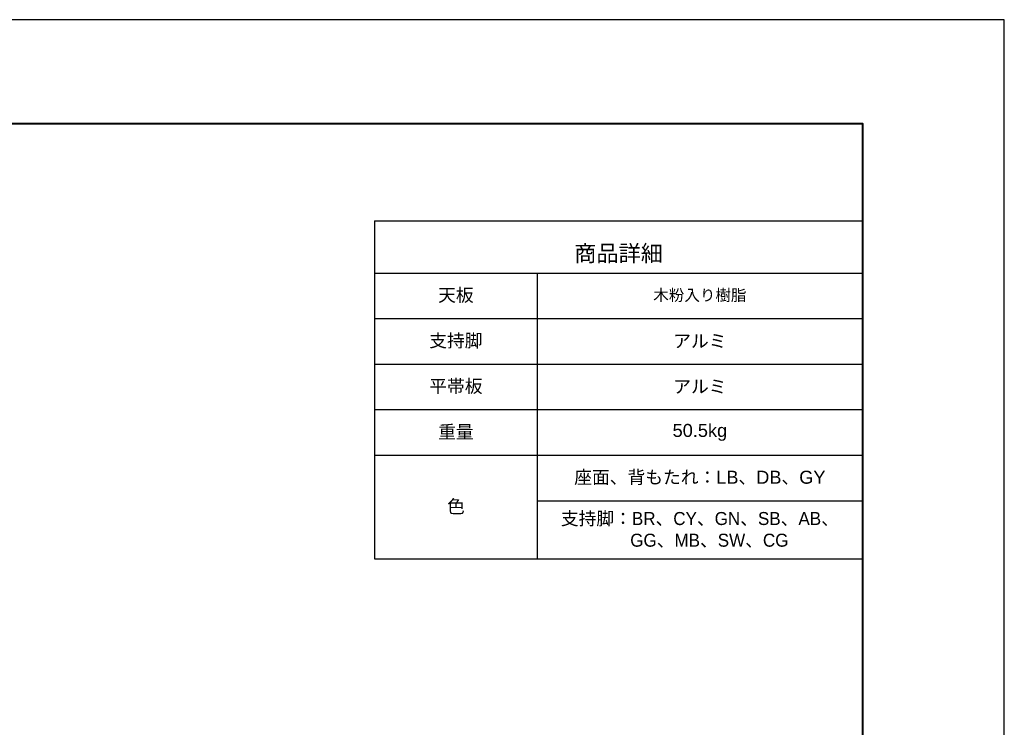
# Model space of a CAD drawing. Header units: millimetres. Extents: x 5514 to 12234, y -691 to 4061.
# Tile 8 of 8: x 9812 to 12234, y 2321 to 4061. Entities that reach past the tile are written whole.
import ezdxf

# ---------------------------------------------------------------- set-up
doc = ezdxf.new("R2010")
doc.units = ezdxf.units.MM
doc.layers.get('Defpoints').update_dxf_attribs({"color": 2})
doc.layers.add('図枠', color=7, linetype='Continuous')
doc.styles.get("Standard").update_dxf_attribs({"font": 'arial.ttf'})

# ---------------------------------------------------------------- blocks, each defined once
blk = doc.blocks.new('*T32')
at = {"layer": '図枠', "color": 255, "linetype": 'ByBlock', "lineweight": -2, "transparency": 16777216}
for p, q in [((0, 0), (1200, 0)), ((0, 0), (0, -128)), ((1200, 0), (1200, -128))]:
    blk.add_line(p, q, dxfattribs=at)
at = {"layer": '図枠', "color": 0, "linetype": 'ByBlock', "lineweight": -2, "transparency": 16777216}
for p, q in [((0, -128), (1200, -128)), ((0, -128), (0, -831.3)), ((400, -128), (400, -831.3)), ((1200, -128), (1200, -831.3)), ((0, -240), (1200, -240)), ((0, -352), (1200, -352)), ((0, -464), (1200, -464)), ((0, -576), (1200, -576)), ((400, -688), (1200, -688)), ((0, -831.3), (1200, -831.3))]:
    blk.add_line(p, q, dxfattribs=at)
at = {"layer": '図枠', "color": 0, "transparency": 16777216}
for s, insert, char_height, width, attachment_point in [('{\\fMS PGothic|b0|i0|c128|p50;商品詳細}', (600, -104), 40, 1152, 8), ('{\\fMS PGothic|b0|i0|c128|p50;天板}', (200, -184), 32, 352, 5), ('{\\fMS PGothic|b0|i0|c128|p50;\\H0.875x;\\C256;木粉入り樹脂}', (800, -184), 32, 752, 5), ('{\\fMS PGothic|b0|i0|c128|p50;支持脚}', (200, -296), 32, 352, 5), ('{\\fMS PGothic|b0|i0|c128|p50;アルミ}', (800, -296), 32, 752, 5), ('{\\fMS PGothic|b0|i0|c128|p50;平帯板}', (200, -408), 32, 352, 5), ('{\\fMS PGothic|b0|i0|c128|p50;アルミ}', (800, -408), 32, 752, 5), ('{\\fMS PGothic|b0|i0|c128|p50;重量}', (200, -520), 32, 352, 5), ('50.5kg', (800, -520), 32, 752, 5), ('{\\fMS PGothic|b0|i0|c128|p50;座面、背もたれ：}LB{\\fMS PGothic|b0|i0|c128|p50;、}DB{\\fMS PGothic|b0|i0|c128|p50;、}GY', (800, -632), 32, 752, 5), ('{\\fMS PGothic|b0|i0|c128|p50;色}', (200, -703.7), 32, 352, 5), ('{\\fMS PGothic|b0|i0|c128|p50;支持脚：BR、CY、GN、SB、AB、\\P    GG、MB、SW、CG}', (800, -759.7), 32, 752, 5)]:
    blk.add_mtext(s, dxfattribs=dict(at, insert=insert, char_height=char_height, width=width, attachment_point=attachment_point))

msp = doc.modelspace()

# ---------------------------------------------------------------- linework, layer by layer
at = {"layer": 'Defpoints'}
msp.add_lwpolyline([(5513.73, -691.13), (12233.73, -691.13), (12233.73, 4060.87), (5513.73, 4060.87)], close=True, dxfattribs=at)
at = {"layer": '図枠', "lineweight": 20, "ltscale": 200}
msp.add_line((11885.08, 3805.87), (11885.08, 39.66), dxfattribs=at)
at = {"layer": '図枠', "lineweight": 40}
msp.add_lwpolyline([(5862.38, 3805.87), (11885.08, 3805.87), (11885.08, -436.13), (5862.38, -436.13)], close=True, dxfattribs=at)

# ---------------------------------------------------------------- block references
msp.add_blockref('*T32', (10685.08, 3565.87))

doc.saveas('drawing.dxf')
